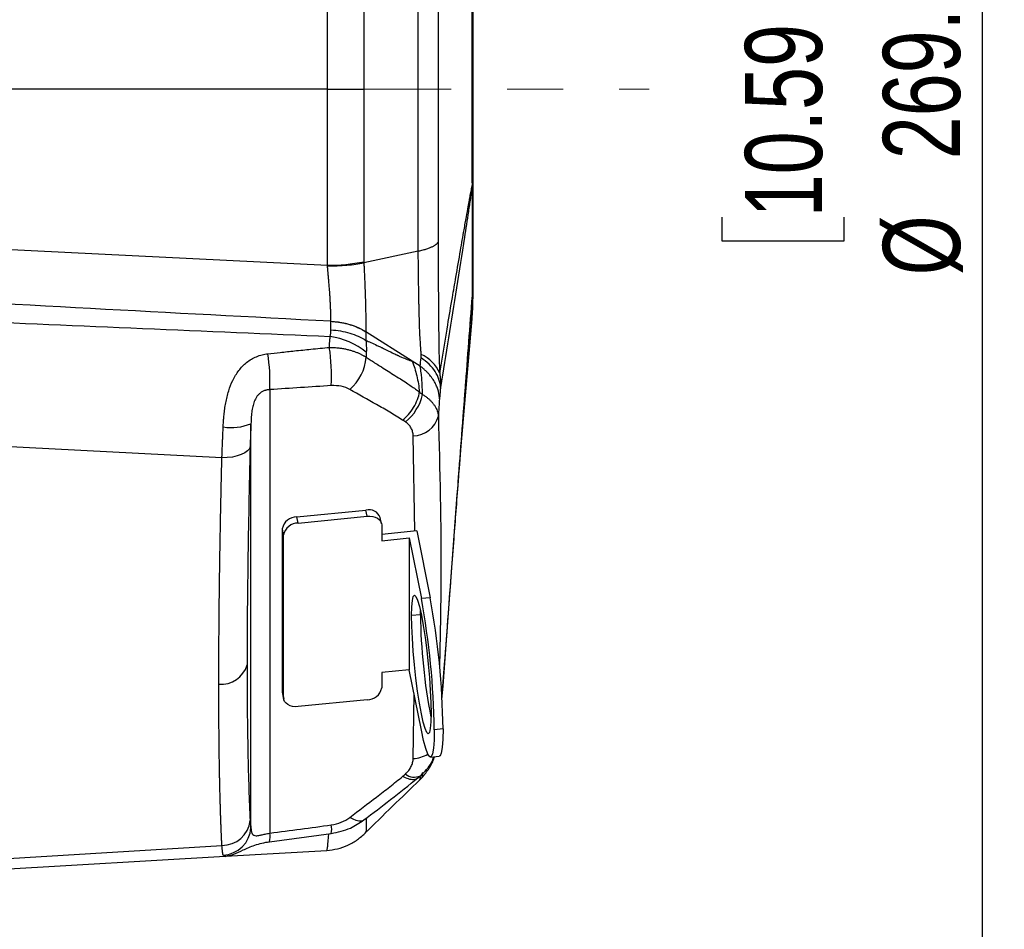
# Model space of a CAD drawing. Header units: millimetres. Extents: x 0 to 594, y 0 to 420.
# Tile 10 of 50: x 280 to 325, y 215 to 257. Entities that reach past the tile are written whole.
import ezdxf

# ---------------------------------------------------------------- set-up
doc = ezdxf.new("R2010")
doc.units = ezdxf.units.MM
doc.linetypes.add('CENTERX2', pattern=[20.32, 12.7, -2.54, 2.54, -2.54])
doc.layers.add('SLD-0', color=7, linetype='Continuous')
doc.styles.add('SLDTEXTSTYLE0', font='TXT', dxfattribs={"width": 0.75})
doc.dimstyles.new('SLDDIMSTYLE2', dxfattribs={"dimtxt": 3.5, "dimasz": 3.2, "dimexe": 0, "dimexo": 0.0625, "dimgap": 0.875, "dimtad": 1, "dimdec": 1, "dimlfac": 3, "dimrnd": 1e-09, "dimzin": 4, "dimdsep": 46, "dimtxsty": 'SLDTEXTSTYLE0', "dimsah": 1, "dimcen": 0.09, "dimadec": 0, "dimazin": 1, "dimtfac": 1, "dimtdec": 1, "dimtofl": 0, "dimtmove": 0, "dimatfit": 3, "dimfxl": 1, "dimfrac": 2, "dimtolj": 1, "dimtzin": 12, "dimarcsym": 0})

# ---------------------------------------------------------------- blocks, each defined once
blk = doc.blocks.new('_D_4')
at = {"layer": 'SLD-0', "color": 7, "transparency": 16777216}
for p, q in [((253.352, 298.179), (324.588, 298.179)), ((323.588, 298.179), (323.588, 208.515)), ((311.764, 259.166), (311.764, 260.232)), ((311.764, 260.232), (317.321, 260.232)), ((317.321, 260.232), (317.321, 259.166)), ((311.764, 247.528), (311.764, 246.462)), ((317.321, 246.462), (317.321, 247.528)), ((311.764, 246.462), (317.321, 246.462)), ((253.352, 208.515), (324.588, 208.515))]:
    blk.add_line(p, q, dxfattribs=at)
for points in [[(323.588, 298.179), (323.038, 294.979), (324.138, 294.979)], [(323.588, 208.515), (324.138, 211.715), (323.038, 211.715)]]:
    blk.add_solid(points, dxfattribs=at)
at = {"layer": 'SLD-0', "color": 7, "transparency": 16777216, "char_height": 3.5, "attachment_point": 1, "rotation": 90, "style": 'SLDTEXTSTYLE0'}
for s, insert in [('269.0', (319.076, 250.167)), ('10.59', (312.809, 247.528)), ('%%c', (319.076, 244.889))]:
    blk.add_mtext(s, dxfattribs=dict(at, insert=insert))

msp = doc.modelspace()

# ---------------------------------------------------------------- linework, layer by layer
at = {"color": 7, "linetype": 'Continuous', "lineweight": 25}
for p, q in [((295.501, 259.951), (295.501, 253.347)), ((293.845, 253.347), (293.845, 259.686)), ((293.845, 253.347), (276.019, 253.347)), ((293.845, 245.349), (293.845, 253.347)), ((293.845, 253.347), (295.501, 253.347)), ((295.501, 253.347), (295.501, 245.508)), ((256.686, 247.199), (293.845, 245.349)), ((297.971, 245.984), (295.5, 245.456)), ((300.429, 243.947), (300.391, 243.466)), ((300.391, 243.466), (300.337, 242.746)), ((299.915, 237.149), (300.415, 242.916)), ((300.31, 242.383), (300.356, 242.979)), ((294.007, 242.411), (294.007, 242.802)), ((295.595, 242.325), (295.595, 241.934)), ((297.698, 240.993), (295.595, 242.325)), ((298.056, 240.767), (297.698, 240.993)), ((291.231, 239.697), (291.231, 219.544)), ((289.054, 236.6), (256.686, 238.298)), ((290.373, 219.793), (290.373, 238.147)), ((297.817, 233.269), (297.741, 237.604)), ((292.459, 233.914), (295.595, 234.225)), ((292.514, 233.634), (292.459, 233.914)), ((292.514, 233.634), (295.65, 233.945)), ((295.65, 233.945), (295.595, 234.225)), ((296.304, 233.604), (296.248, 233.884)), ((296.31, 233.539), (296.31, 232.833)), ((291.854, 233.097), (291.799, 233.377)), ((291.799, 225.978), (291.799, 233.377)), ((291.854, 225.697), (291.854, 233.097)), ((297.905, 233.277), (296.31, 233.119)), ((297.905, 233.277), (298.508, 230.243)), ((296.31, 232.833), (297.565, 232.958)), ((297.565, 232.958), (297.565, 226.971)), ((297.565, 232.958), (298.112, 230.204)), ((298.508, 230.243), (298.112, 230.204)), ((298.068, 229.467), (297.671, 229.428)), ((298.068, 229.467), (298.069, 229.655)), ((297.565, 226.971), (296.31, 226.846)), ((296.31, 226.846), (296.31, 226.14)), ((298.112, 224.217), (297.565, 226.971)), ((299.049, 225.616), (299.139, 226.817)), ((291.854, 225.697), (291.799, 225.978)), ((291.805, 225.913), (291.799, 225.978)), ((291.805, 225.913), (291.861, 225.633)), ((297.741, 222.932), (297.781, 225.881)), ((295.65, 225.603), (292.514, 225.292)), ((299.097, 224.285), (298.701, 224.246)), ((298.531, 222.998), (298.927, 223.037)), ((297.935, 222.039), (298.07, 222.154)), ((298.04, 221.963), (298.144, 222.074)), ((291.216, 219.156), (294.017, 219.53)), ((256.686, 216.985), (289.054, 218.984)), ((289.212, 218.495), (293.824, 218.763)), ((256.686, 216.605), (289.203, 218.494)), ((289.202, 218.52), (289.112, 218.544)), ((289.227, 218.513), (289.202, 218.52))]:
    msp.add_line(p, q, dxfattribs=at)
at = {"color": 7, "linetype": 'Continuous', "lineweight": 25, "flags": 128}
for points in [[(290.338, 237.118), (290.3, 237.013), (290.218, 236.914), (290.095, 236.824), (289.936, 236.746), (289.745, 236.683), (289.53, 236.636), (289.297, 236.608), (289.054, 236.6)], [(295.65, 233.945), (295.779, 233.949), (295.903, 233.935), (296.017, 233.902), (296.117, 233.854), (296.199, 233.79), (296.26, 233.715), (296.298, 233.63), (296.31, 233.539)], [(297.671, 229.428), (297.68, 229.822), (297.705, 230.116), (297.746, 230.298), (297.801, 230.362), (297.867, 230.304), (297.944, 230.128), (298.026, 229.839), (298.112, 229.45), (298.198, 228.974), (298.281, 228.431), (298.357, 227.84), (298.424, 227.226), (298.479, 226.611), (298.519, 226.019), (298.544, 225.472), (298.553, 224.993)], [(298.553, 224.993), (298.544, 224.599), (298.519, 224.305), (298.479, 224.123), (298.424, 224.059), (298.357, 224.117), (298.281, 224.293), (298.198, 224.582), (298.112, 224.971), (298.026, 225.447), (297.944, 225.99), (297.867, 226.58), (297.801, 227.195), (297.746, 227.81), (297.705, 228.402), (297.68, 228.948), (297.671, 229.428)], [(292.514, 225.292), (292.386, 225.288), (292.262, 225.302), (292.148, 225.335), (292.048, 225.383), (291.965, 225.447), (291.904, 225.522), (291.867, 225.607), (291.854, 225.697)], [(298.701, 224.246), (298.692, 223.771), (298.666, 223.401), (298.622, 223.146), (298.563, 223.015), (298.491, 223.012), (298.407, 223.136), (298.314, 223.384), (298.214, 223.748), (298.112, 224.217)], [(299.097, 224.285), (299.088, 223.811), (299.062, 223.44), (299.019, 223.186), (298.96, 223.055), (298.927, 223.037)], [(298.161, 222.295), (298.121, 222.211), (298.07, 222.154)], [(295.505, 220.145), (295.477, 220.125), (295.387, 220.091), (295.278, 220.088), (295.152, 220.116), (295.014, 220.174), (294.866, 220.259)]]:
    msp.add_lwpolyline(points, dxfattribs=at)
at = {"color": 7, "linetype": 'Continuous', "lineweight": 25}
for centre, radius, start, end in [((297.518, 249.014), 2.912, 359.7206, 0.2794), ((297.783, 248.989), 2.646, 0.1757, 0.766), ((293.852, 253.958), 8.609, 269.9525, 281.0407), ((300, 243.962), 0.429, 359.2721, 0.7279), ((299.734, 243.965), 0.695, 358.5059, 359.658), ((293.424, 238.628), 3.531, 51.7237, 81.0749), ((285.715, 240.33), 8.318, 356.8917, 8.9239), ((282.275, 240.03), 8.962, 357.8738, 8.3409), ((293.448, 241.341), 2.165, 310.9183, 355.4728), ((297.49, 239.847), 1.574, 22.3815, 66.9636), ((296.074, 239.914), 2.131, 307.9622, 348.2647), ((297.74, 238.785), 1.182, 270.052, 345.8705), ((289.481, 240.366), 2.392, 261.1397, 291.9089), ((292.45, 233.25), 0.664, 89.2635, 168.9886), ((295.731, 233.69), 0.552, 20.5182, 104.3362), ((292.506, 232.97), 0.664, 89.2635, 168.9886), ((263.286, 223.752), 35.418, 0.7996, 10.4958), ((263.683, 223.791), 35.418, 0.7996, 10.4958), ((323.674, 229.767), 25.608, 180.6704, 191.1563), ((289.031, 227.519), 1.211, 264.4181, 344.236), ((295.659, 226.267), 0.664, 269.2635, 348.9886), ((297.629, 224.529), 1.601, 273.9884, 299.1503), ((297.788, 222.731), 0.642, 231.1497, 296.0049), ((289.056, 220.276), 1.292, 269.9431, 352.8802), ((289.04, 219.877), 1.335, 273.0786, 356.3887), ((293.093, 219.731), 0.946, 347.7372, 11.3532), ((290.343, 219.384), 0.902, 345.3271, 10.2296)]:
    msp.add_arc(centre, radius, start, end, dxfattribs=at)
for points, knots in [([(297.971, 245.984), (297.971, 248.388), (297.971, 250.867), (297.971, 255.827), (297.971, 258.306), (297.971, 260.71)], [0, 0, 0, 0, 0.5, 0.5, 1, 1, 1, 1]), ([(298.879, 260.285), (298.879, 260.137), (298.879, 259.991), (298.879, 259.697), (298.879, 259.257), (298.879, 258.237), (298.879, 257.37), (298.879, 255.642), (298.879, 254.498), (298.879, 252.21), (298.879, 251.066), (298.879, 248.762), (298.879, 247.602), (298.879, 246.423)], [0, 0, 0, 0, 0.03125, 0.03125, 0.0625, 0.125, 0.25, 0.25, 0.5, 0.5, 0.75, 0.75, 1, 1, 1, 1]), ([(300.425, 249.205), (300.425, 249.245), (300.424, 249.325), (300.422, 249.486), (300.419, 249.77), (300.416, 250.186), (300.415, 250.581), (300.415, 250.926), (300.415, 251.446), (300.415, 252.273), (300.415, 253.314), (300.415, 254.387), (300.415, 255.216), (300.415, 255.768), (300.415, 256.113), (300.416, 256.508), (300.419, 256.924), (300.422, 257.208), (300.424, 257.37), (300.425, 257.45), (300.425, 257.489)], [0, 0, 0, 0, 0.0156181, 0.0315227, 0.0628957, 0.125328, 0.1876625, 0.2072236, 0.2502062, 0.3740413, 0.5000013, 0.6143099, 0.7497821, 0.7927732, 0.8123328, 0.8746718, 0.9371056, 0.9684781, 0.9843818, 1, 1, 1, 1]), ([(300.452, 257.44), (300.452, 257.398), (300.452, 257.356), (300.452, 257.272), (300.452, 257.231), (300.452, 257.107), (300.452, 257.024), (300.452, 256.774), (300.452, 256.607), (300.452, 256.271), (300.452, 256.102), (300.452, 255.764), (300.452, 255.595), (300.452, 255.082), (300.452, 254.734), (300.452, 254.04), (300.452, 253.347), (300.452, 252.654), (300.452, 251.96), (300.452, 251.612), (300.452, 251.099), (300.452, 250.93), (300.452, 250.592), (300.452, 250.423), (300.452, 250.087), (300.452, 249.92), (300.452, 249.67), (300.452, 249.587), (300.452, 249.463), (300.452, 249.422), (300.452, 249.338), (300.452, 249.296), (300.452, 249.254)], [0, 0, 0, 0, 0.015625, 0.015625, 0.03125, 0.03125, 0.0625, 0.0625, 0.125, 0.125, 0.1875, 0.1875, 0.25, 0.25, 0.375, 0.375, 0.5, 0.625, 0.625, 0.75, 0.75, 0.8125, 0.8125, 0.875, 0.875, 0.9375, 0.9375, 0.96875, 0.96875, 0.984375, 0.984375, 1, 1, 1, 1]), ([(300.429, 249.024), (300.428, 249.039), (300.428, 249.053), (300.427, 249.082), (300.427, 249.097), (300.426, 249.127), (300.426, 249.142), (300.426, 249.173), (300.425, 249.189), (300.425, 249.205)], [0, 0, 0, 0, 0.25, 0.25, 0.5, 0.5, 0.75, 0.75, 1, 1, 1, 1]), ([(300.452, 249.254), (300.452, 248.743), (300.452, 248.259), (300.452, 247.574), (300.452, 247.353), (300.452, 247.031), (300.452, 246.925), (300.452, 246.718), (300.452, 246.615), (300.452, 246.118), (300.452, 245.759), (300.452, 245.279), (300.452, 245.128), (300.452, 244.847), (300.452, 244.716), (300.452, 244.596)], [0, 0, 0, 0, 0.25, 0.25, 0.375, 0.375, 0.4375, 0.4375, 0.5, 0.5, 0.75, 0.75, 0.875, 0.875, 1, 1, 1, 1]), ([(298.945, 240.446), (298.985, 240.687), (299.106, 241.419), (299.299, 242.568), (299.504, 243.781), (299.697, 244.912), (299.874, 245.936), (300.034, 246.85), (300.152, 247.512), (300.232, 247.96), (300.291, 248.286), (300.338, 248.542), (300.375, 248.741), (300.406, 248.902), (300.421, 248.984), (300.429, 249.024)], [0, 0, 0, 0, 0.08246, 0.25, 0.393833, 0.499999, 0.641027, 0.74999, 0.820188, 0.874981, 0.909434, 0.937479, 0.968736, 0.984368, 1, 1, 1, 1]), ([(300.429, 248.997), (300.399, 248.794), (300.369, 248.59), (300.308, 248.188), (300.278, 247.989), (300.188, 247.397), (300.127, 247.008), (299.946, 245.848), (299.826, 245.085), (299.584, 243.565), (299.464, 242.81), (299.223, 241.302), (299.102, 240.55), (298.981, 239.799)], [0, 0, 0, 0, 0.0625, 0.0625, 0.125, 0.125, 0.25, 0.25, 0.5, 0.5, 0.75, 0.75, 1, 1, 1, 1]), ([(300.429, 243.967), (300.429, 244.222), (300.429, 244.525), (300.429, 245.218), (300.429, 245.999), (300.429, 246.931), (300.429, 247.924), (300.429, 248.451), (300.429, 249)], [0, 0, 0, 0, 0.25, 0.25, 0.5, 0.75, 0.75, 1, 1, 1, 1]), ([(298.879, 246.423), (298.876, 246.415), (298.87, 246.399), (298.855, 246.375), (298.837, 246.35), (298.814, 246.325), (298.786, 246.299), (298.753, 246.273), (298.714, 246.246), (298.669, 246.219), (298.618, 246.192), (298.56, 246.165), (298.496, 246.137), (298.425, 246.11), (298.348, 246.084), (298.264, 246.058), (298.173, 246.032), (298.075, 246.007), (298.006, 245.992), (297.971, 245.984)], [0, 0, 0, 0, 0.046715, 0.095098, 0.145145, 0.196843, 0.250175, 0.305116, 0.361632, 0.419682, 0.479217, 0.540178, 0.602497, 0.666097, 0.730892, 0.796788, 0.863679, 0.931456, 1, 1, 1, 1]), ([(298.879, 246.423), (298.879, 246.372), (298.879, 246.272), (298.879, 246.121), (298.879, 245.969), (298.879, 245.818), (298.879, 245.666), (298.879, 245.514), (298.88, 245.362), (298.88, 245.211), (298.88, 245.06), (298.881, 244.91), (298.881, 244.76), (298.881, 244.612), (298.882, 244.464), (298.883, 244.318), (298.883, 244.173), (298.884, 244.029), (298.885, 243.887), (298.885, 243.747), (298.887, 243.418), (298.891, 242.911), (298.897, 242.357), (298.903, 241.928), (298.907, 241.676), (298.91, 241.487), (298.913, 241.34), (298.916, 241.184), (298.917, 241.073), (298.918, 241.024)], [0, 0, 0, 0, 0.02725, 0.054464, 0.081625, 0.108721, 0.135739, 0.162667, 0.189494, 0.216209, 0.242803, 0.269267, 0.295588, 0.32175, 0.347741, 0.373547, 0.399156, 0.424556, 0.449737, 0.474689, 0.499402, 0.625625, 0.748475, 0.807881, 0.873821, 0.89913, 0.924293, 0.965947, 1, 1, 1, 1]), ([(298.105, 241.295), (298.104, 241.323), (298.101, 241.379), (298.096, 241.465), (298.089, 241.567), (298.08, 241.686), (298.067, 241.862), (298.053, 242.091), (298.036, 242.449), (298.019, 242.934), (298.008, 243.401), (298.001, 243.763), (297.997, 243.983), (297.993, 244.211), (297.989, 244.447), (297.986, 244.689), (297.982, 244.937), (297.979, 245.191), (297.976, 245.451), (297.974, 245.716), (297.972, 245.894), (297.971, 245.984)], [0, 0, 0, 0, 0.020809, 0.04177, 0.062888, 0.094242, 0.125587, 0.185206, 0.251181, 0.364784, 0.500379, 0.543947, 0.589078, 0.635846, 0.68393, 0.733123, 0.783574, 0.835376, 0.888615, 0.943436, 1, 1, 1, 1]), ([(293.845, 245.324), (294.141, 245.323), (294.444, 245.333), (295.012, 245.379), (295.276, 245.413), (295.5, 245.456)], [0, 0, 0, 0, 0.5, 0.5, 1, 1, 1, 1]), ([(294.007, 242.803), (294.007, 242.825), (294.007, 242.87), (294.006, 242.94), (294.005, 243.012), (294.003, 243.088), (294, 243.166), (293.998, 243.247), (293.995, 243.33), (293.991, 243.416), (293.987, 243.505), (293.983, 243.595), (293.978, 243.687), (293.973, 243.781), (293.967, 243.877), (293.956, 244.048), (293.938, 244.305), (293.915, 244.588), (293.895, 244.818), (293.879, 244.988), (293.862, 245.158), (293.851, 245.269), (293.845, 245.324)], [0, 0, 0, 0, 0.033895, 0.068144, 0.102731, 0.13764, 0.172856, 0.208359, 0.244131, 0.280151, 0.316399, 0.352851, 0.389487, 0.426282, 0.463211, 0.500252, 0.621638, 0.750475, 0.810968, 0.87483, 0.937839, 1, 1, 1, 1]), ([(295.5, 245.456), (295.501, 245.431), (295.505, 245.352), (295.513, 245.189), (295.525, 244.934), (295.539, 244.593), (295.554, 244.194), (295.569, 243.763), (295.58, 243.36), (295.586, 243.062), (295.59, 242.865), (295.592, 242.733), (295.594, 242.598), (295.595, 242.461), (295.595, 242.373), (295.595, 242.327)], [0, 0, 0, 0, 0.022588, 0.071895, 0.1475684, 0.2497213, 0.3737876, 0.4999499, 0.6384437, 0.7501477, 0.7948065, 0.8419922, 0.8918121, 0.9444158, 1, 1, 1, 1]), ([(294.007, 242.803), (286.724, 243.189), (274.284, 243.848), (261.843, 244.541), (256.686, 244.829)], [0, 0, 0, 0, 0.5854078, 1, 1, 1, 1]), ([(300.452, 244.596), (300.452, 244.435), (300.452, 244.113), (300.452, 243.807), (300.452, 243.807), (300.452, 243.807)], [0, 0, 0, 0, 0.374219, 0.748288, 1, 1, 1, 1]), ([(256.686, 243.743), (263.436, 243.44), (275.865, 242.881), (288.294, 242.356), (293.972, 242.116)], [0, 0, 0, 0, 0.543107, 1, 1, 1, 1]), ([(299.049, 225.618), (299.296, 228.925), (299.65, 233.648), (300.111, 239.771), (300.323, 242.565), (300.429, 243.961)], [0, 0, 0, 0, 0.538479, 0.769236, 1, 1, 1, 1]), ([(300.415, 242.916), (300.415, 242.916), (300.415, 242.916), (300.415, 242.949), (300.415, 243.074), (300.415, 243.199), (300.415, 243.287), (300.416, 243.407), (300.419, 243.57), (300.422, 243.701), (300.424, 243.78), (300.425, 243.822), (300.425, 243.842)], [0, 0, 0, 0, 0.000001, 0.228619, 0.499563, 0.585546, 0.624665, 0.749343, 0.874211, 0.936956, 0.968764, 1, 1, 1, 1]), ([(300.425, 243.842), (300.425, 243.824), (300.424, 243.797), (300.424, 243.77), (300.423, 243.761)], [0, 0, 0, 0, 0.666464, 1, 1, 1, 1]), ([(300.425, 243.842), (300.425, 243.85), (300.426, 243.857), (300.426, 243.873), (300.426, 243.881), (300.427, 243.898), (300.427, 243.907), (300.428, 243.927), (300.428, 243.937), (300.429, 243.947)], [0, 0, 0, 0, 0.25, 0.25, 0.5, 0.5, 0.75, 0.75, 1, 1, 1, 1]), ([(294.007, 242.803), (294.299, 242.788), (294.588, 242.739), (295.127, 242.578), (295.377, 242.465), (295.595, 242.327)], [0, 0, 0, 0, 0.5, 0.5, 1, 1, 1, 1]), ([(294.007, 242.802), (294.04, 242.8), (294.104, 242.796), (294.2, 242.787), (294.295, 242.776), (294.389, 242.763), (294.483, 242.747), (294.575, 242.729), (294.665, 242.709), (294.754, 242.686), (294.842, 242.662), (294.927, 242.636), (295.01, 242.607), (295.092, 242.577), (295.171, 242.545), (295.248, 242.512), (295.322, 242.477), (295.394, 242.441), (295.464, 242.404), (295.531, 242.365), (295.574, 242.339), (295.595, 242.325)], [0, 0, 0, 0, 0.055125, 0.110178, 0.16512, 0.219911, 0.274514, 0.32889, 0.383003, 0.436815, 0.490293, 0.543402, 0.596111, 0.648388, 0.700205, 0.751534, 0.802348, 0.852623, 0.902337, 0.951469, 1, 1, 1, 1]), ([(294.007, 242.411), (294.299, 242.396), (294.588, 242.347), (295.127, 242.185), (295.377, 242.073), (295.595, 241.934)], [0, 0, 0, 0, 0.5, 0.5, 1, 1, 1, 1]), ([(299.049, 225.616), (299.089, 226.15), (299.186, 227.451), (299.332, 229.386), (299.474, 231.289), (299.591, 232.844), (299.693, 234.204), (299.799, 235.611), (299.917, 237.181), (300.052, 238.964), (300.181, 240.691), (300.271, 241.861), (300.31, 242.383)], [0, 0, 0, 0, 0.0952056, 0.2321343, 0.3453461, 0.4348419, 0.5097105, 0.5882599, 0.6862276, 0.7905285, 0.9065207, 1, 1, 1, 1]), ([(293.932, 241.62), (293.934, 241.649), (293.938, 241.708), (293.944, 241.794), (293.951, 241.877), (293.958, 241.959), (293.965, 242.039), (293.97, 242.09), (293.972, 242.116)], [0, 0, 0, 0, 0.16864, 0.336533, 0.503647, 0.669949, 0.83541, 1, 1, 1, 1]), ([(295.595, 241.934), (295.598, 241.9), (295.605, 241.832), (295.61, 241.727), (295.614, 241.62), (295.615, 241.511), (295.613, 241.437), (295.612, 241.4)], [0, 0, 0, 0, 0.195649, 0.393464, 0.593459, 0.79564, 1, 1, 1, 1]), ([(295.595, 241.934), (295.732, 241.879), (295.941, 241.786), (296.211, 241.657), (296.28, 241.623), (296.295, 241.615), (296.299, 241.614), (296.3, 241.613), (296.307, 241.61), (296.322, 241.603), (296.373, 241.577), (296.56, 241.486), (296.814, 241.363), (296.959, 241.293), (297.004, 241.272), (297.012, 241.268), (297.014, 241.267), (297.015, 241.267), (297.014, 241.267), (297.017, 241.265), (297.022, 241.263), (297.039, 241.255), (297.104, 241.226), (297.355, 241.114), (297.558, 241.037), (297.698, 240.993)], [0, 0, 0, 0, 0.25, 0.3125, 0.328125, 0.330078, 0.330078, 0.332031, 0.332031, 0.335938, 0.34375, 0.375, 0.5, 0.625, 0.65625, 0.664063, 0.665039, 0.665039, 0.666016, 0.666016, 0.667969, 0.671875, 0.6875, 0.75, 1, 1, 1, 1]), ([(291.143, 241.33), (291.329, 241.35), (291.732, 241.394), (292.383, 241.464), (293.127, 241.541), (293.653, 241.593), (293.932, 241.62)], [0, 0, 0, 0, 0.200263, 0.433719, 0.700318, 1, 1, 1, 1]), ([(293.932, 241.62), (293.964, 241.62), (294.029, 241.619), (294.125, 241.615), (294.219, 241.609), (294.312, 241.6), (294.402, 241.59), (294.491, 241.577), (294.577, 241.562), (294.661, 241.546), (294.742, 241.528), (294.821, 241.508), (294.897, 241.487), (294.97, 241.465), (295.041, 241.441), (295.109, 241.417), (295.175, 241.392), (295.238, 241.366), (295.298, 241.339), (295.356, 241.312), (295.411, 241.284), (295.463, 241.256), (295.513, 241.228), (295.561, 241.199), (295.591, 241.18), (295.606, 241.17)], [0, 0, 0, 0, 0.0523195, 0.1040384, 0.1551145, 0.2055084, 0.2551831, 0.3041044, 0.3522406, 0.3995631, 0.4460457, 0.4916652, 0.5364008, 0.5802345, 0.6231507, 0.6651362, 0.7061801, 0.7462739, 0.7854108, 0.8235864, 0.8607977, 0.8970436, 0.9323245, 0.9666423, 1, 1, 1, 1]), ([(289.112, 238.003), (289.114, 238.041), (289.117, 238.115), (289.124, 238.227), (289.132, 238.336), (289.141, 238.442), (289.156, 238.606), (289.182, 238.823), (289.242, 239.191), (289.348, 239.632), (289.54, 240.132), (289.762, 240.502), (289.985, 240.763), (290.177, 240.937), (290.388, 241.084), (290.584, 241.183), (290.749, 241.245), (290.878, 241.283), (291.009, 241.312), (291.098, 241.324), (291.143, 241.33)], [0, 0, 0, 0, 0.026168, 0.051763, 0.076775, 0.101198, 0.125025, 0.189076, 0.250164, 0.379884, 0.500039, 0.624582, 0.687989, 0.749297, 0.812854, 0.874427, 0.906411, 0.937872, 0.969004, 1, 1, 1, 1]), ([(295.612, 241.4), (295.611, 241.362), (295.608, 241.287), (295.607, 241.209), (295.606, 241.17)], [0, 0, 0, 0, 0.498627, 1, 1, 1, 1]), ([(295.606, 241.17), (295.666, 241.131), (295.793, 241.048), (295.997, 240.916), (296.244, 240.759), (296.525, 240.583), (296.84, 240.386), (297.146, 240.193), (297.418, 240.016), (297.645, 239.863), (297.841, 239.725), (297.967, 239.631), (298.028, 239.585)], [0, 0, 0, 0, 0.073418, 0.156783, 0.24999, 0.374983, 0.499978, 0.634411, 0.749917, 0.836152, 0.919474, 1, 1, 1, 1]), ([(298.981, 239.799), (298.972, 240.044), (298.889, 240.292), (298.586, 240.751), (298.368, 240.962), (298.099, 241.139)], [0, 0, 0, 0, 0.5, 0.5, 1, 1, 1, 1]), ([(297.698, 240.993), (297.778, 240.782), (297.848, 240.557), (297.959, 240.085), (298.001, 239.838), (298.028, 239.585)], [0, 0, 0, 0, 0.5, 0.5, 1, 1, 1, 1]), ([(298.934, 239.282), (298.933, 239.306), (298.932, 239.354), (298.924, 239.429), (298.912, 239.508), (298.895, 239.591), (298.872, 239.677), (298.842, 239.767), (298.806, 239.861), (298.745, 239.992), (298.648, 240.161), (298.521, 240.331), (298.398, 240.469), (298.291, 240.574), (298.178, 240.674), (298.096, 240.736), (298.056, 240.767)], [0, 0, 0, 0, 0.043815, 0.090133, 0.138975, 0.190356, 0.24428, 0.300738, 0.359708, 0.421152, 0.551854, 0.690059, 0.768316, 0.846175, 0.923458, 1, 1, 1, 1]), ([(298.918, 241.024), (298.919, 241.018), (298.919, 241.011), (298.919, 240.999), (298.92, 240.981), (298.922, 240.938), (298.924, 240.902), (298.928, 240.829), (298.93, 240.78), (298.937, 240.635), (298.941, 240.54), (298.945, 240.446)], [0, 0, 0, 0, 0.03125, 0.03125, 0.0625, 0.125, 0.25, 0.25, 0.5, 0.5, 1, 1, 1, 1]), ([(298.161, 239.481), (298.161, 239.513), (298.16, 239.578), (298.158, 239.676), (298.156, 239.776), (298.152, 239.878), (298.145, 240.021), (298.133, 240.216), (298.116, 240.372), (298.107, 240.457)], [0, 0, 0, 0, 0.093723, 0.190712, 0.290856, 0.394031, 0.500106, 0.727311, 1, 1, 1, 1]), ([(298.945, 240.446), (298.949, 240.416), (298.958, 240.355), (298.967, 240.263), (298.975, 240.171), (298.98, 240.078), (298.983, 239.985), (298.983, 239.892), (298.982, 239.83), (298.981, 239.799)], [0, 0, 0, 0, 0.142185, 0.28459, 0.427216, 0.570064, 0.71314, 0.856449, 1, 1, 1, 1]), ([(291.231, 239.697), (291.214, 239.696), (291.179, 239.695), (291.127, 239.688), (291.078, 239.679), (291.031, 239.667), (290.96, 239.644), (290.87, 239.601), (290.767, 239.527), (290.679, 239.436), (290.581, 239.295), (290.497, 239.101), (290.436, 238.858), (290.404, 238.646), (290.387, 238.46), (290.378, 238.305), (290.374, 238.201), (290.373, 238.147)], [0, 0, 0, 0, 0.026353, 0.051945, 0.076809, 0.100978, 0.124489, 0.188434, 0.249552, 0.311668, 0.37513, 0.499995, 0.617113, 0.749926, 0.8286, 0.911903, 1, 1, 1, 1]), ([(294.866, 239.705), (294.751, 239.771), (294.621, 239.819), (294.33, 239.878), (294.178, 239.888), (294.02, 239.879)], [0, 0, 0, 0, 0.5, 0.5, 1, 1, 1, 1]), ([(297.259, 238.317), (297.069, 238.441), (296.873, 238.559), (296.476, 238.792), (296.275, 238.906), (295.67, 239.248), (295.266, 239.474), (294.866, 239.705)], [0, 0, 0, 0, 0.25, 0.25, 0.5, 0.5, 1, 1, 1, 1]), ([(298.981, 239.799), (298.978, 239.766), (298.973, 239.699), (298.964, 239.598), (298.954, 239.495), (298.945, 239.389), (298.938, 239.318), (298.934, 239.282)], [0, 0, 0, 0, 0.184481, 0.37666, 0.576603, 0.784366, 1, 1, 1, 1]), ([(297.259, 238.317), (297.347, 238.386), (297.438, 238.471), (297.609, 238.665), (297.69, 238.775), (297.83, 239.006), (297.889, 239.127), (297.979, 239.364), (298.011, 239.479), (298.028, 239.586)], [0, 0, 0, 0, 0.25, 0.25, 0.5, 0.5, 0.75, 0.75, 1, 1, 1, 1]), ([(298.161, 239.481), (298.183, 239.468), (298.225, 239.442), (298.285, 239.401), (298.342, 239.36), (298.396, 239.318), (298.447, 239.275), (298.494, 239.232), (298.538, 239.188), (298.579, 239.145), (298.617, 239.101), (298.652, 239.058), (298.702, 238.992), (298.758, 238.902), (298.813, 238.792), (298.851, 238.686), (298.876, 238.588), (298.882, 238.527), (298.886, 238.497)], [0, 0, 0, 0, 0.048287, 0.096111, 0.143428, 0.190195, 0.236374, 0.281925, 0.326814, 0.371005, 0.414467, 0.457172, 0.499095, 0.609302, 0.714733, 0.815098, 0.910215, 1, 1, 1, 1]), ([(298.934, 239.282), (298.925, 239.17), (298.916, 239.049), (298.904, 238.852), (298.9, 238.783), (298.892, 238.641), (298.889, 238.57), (298.886, 238.497)], [0, 0, 0, 0, 0.5, 0.5, 0.75, 0.75, 1, 1, 1, 1]), ([(298.886, 238.497), (298.948, 236.049), (299.046, 232.251), (298.966, 228.441), (298.937, 227.086)], [0, 0, 0, 0, 0.6444448, 1, 1, 1, 1]), ([(289.054, 236.6), (289.056, 236.637), (289.059, 236.712), (289.063, 236.827), (289.068, 236.942), (289.072, 237.058), (289.077, 237.174), (289.082, 237.292), (289.087, 237.41), (289.092, 237.528), (289.097, 237.647), (289.102, 237.765), (289.107, 237.884), (289.11, 237.963), (289.112, 238.003)], [0, 0, 0, 0, 0.084571, 0.169033, 0.253352, 0.337491, 0.421415, 0.50509, 0.588481, 0.671553, 0.754274, 0.83661, 0.918529, 1, 1, 1, 1]), ([(297.741, 237.604), (297.739, 237.665), (297.731, 237.725), (297.701, 237.841), (297.679, 237.898), (297.62, 238.006), (297.583, 238.058), (297.495, 238.152), (297.444, 238.195), (297.386, 238.234)], [0, 0, 0, 0, 0.25, 0.25, 0.5, 0.5, 0.75, 0.75, 1, 1, 1, 1]), ([(290.338, 237.118), (290.292, 235.291), (290.256, 233.525), (290.209, 230.193), (290.197, 228.626), (290.197, 227.19)], [0, 0, 0, 0, 0.5, 0.5, 1, 1, 1, 1]), ([(288.913, 226.313), (288.913, 226.398), (288.913, 226.568), (288.914, 226.826), (288.914, 227.086), (288.915, 227.349), (288.916, 227.614), (288.917, 227.881), (288.919, 228.151), (288.921, 228.424), (288.923, 228.699), (288.925, 228.976), (288.927, 229.255), (288.93, 229.537), (288.933, 229.821), (288.936, 230.107), (288.939, 230.396), (288.943, 230.686), (288.947, 230.979), (288.951, 231.274), (288.955, 231.572), (288.959, 231.871), (288.964, 232.173), (288.969, 232.476), (288.974, 232.782), (288.98, 233.089), (288.985, 233.399), (288.991, 233.711), (288.997, 234.024), (289.004, 234.34), (289.01, 234.657), (289.017, 234.976), (289.024, 235.297), (289.031, 235.62), (289.039, 235.945), (289.046, 236.271), (289.052, 236.49), (289.054, 236.6)], [0, 0, 0, 0, 0.028309, 0.056633, 0.084973, 0.113328, 0.141699, 0.170084, 0.198486, 0.226903, 0.255335, 0.283782, 0.312245, 0.340724, 0.369218, 0.397727, 0.426252, 0.454792, 0.483348, 0.511919, 0.540505, 0.569108, 0.597725, 0.626358, 0.655007, 0.683671, 0.71235, 0.741046, 0.769756, 0.798482, 0.827224, 0.855981, 0.884754, 0.913542, 0.942346, 0.971165, 1, 1, 1, 1]), ([(290.197, 227.19), (290.197, 225.753), (290.209, 224.426), (290.256, 222.052), (290.292, 221.005), (290.338, 220.116)], [0, 0, 0, 0, 0.5, 0.5, 1, 1, 1, 1]), ([(289.054, 218.984), (289.052, 219.038), (289.046, 219.145), (289.039, 219.31), (289.031, 219.478), (289.024, 219.648), (289.017, 219.822), (289.01, 219.999), (289.004, 220.178), (288.997, 220.361), (288.991, 220.546), (288.985, 220.735), (288.98, 220.926), (288.974, 221.12), (288.969, 221.317), (288.964, 221.516), (288.959, 221.719), (288.955, 221.924), (288.951, 222.132), (288.947, 222.342), (288.943, 222.556), (288.939, 222.772), (288.936, 222.99), (288.933, 223.211), (288.93, 223.435), (288.927, 223.661), (288.925, 223.89), (288.923, 224.122), (288.921, 224.356), (288.919, 224.592), (288.917, 224.831), (288.916, 225.072), (288.915, 225.315), (288.914, 225.561), (288.914, 225.809), (288.913, 226.06), (288.913, 226.229), (288.913, 226.313)], [0, 0, 0, 0, 0.028835, 0.057654, 0.086458, 0.115246, 0.144019, 0.172776, 0.201518, 0.230244, 0.258954, 0.28765, 0.316329, 0.344993, 0.373642, 0.402275, 0.430892, 0.459495, 0.488081, 0.516652, 0.545208, 0.573748, 0.602273, 0.630782, 0.659276, 0.687755, 0.716218, 0.744665, 0.773097, 0.801514, 0.829916, 0.858301, 0.886672, 0.915027, 0.943367, 0.971691, 1, 1, 1, 1]), ([(297.386, 222.231), (297.444, 222.281), (297.496, 222.336), (297.584, 222.448), (297.62, 222.506), (297.679, 222.626), (297.701, 222.687), (297.731, 222.809), (297.739, 222.87), (297.741, 222.932)], [0, 0, 0, 0, 0.25, 0.25, 0.5, 0.5, 0.75, 0.75, 1, 1, 1, 1]), ([(298.07, 222.154), (298.264, 222.337), (298.532, 222.589), (298.643, 222.921), (298.673, 223.012)], [0, 0, 0, 0, 0.726865, 1, 1, 1, 1]), ([(298.127, 222.053), (298.251, 222.201), (298.504, 222.503), (298.652, 222.819), (298.7, 222.989), (298.703, 222.999)], [0, 0, 0, 0, 0.475762, 0.969032, 1, 1, 1, 1]), ([(298.698, 223.014), (298.697, 223.009), (298.686, 222.958), (298.652, 222.916), (298.621, 222.877)], [0, 0, 0, 0, 0.107449, 1, 1, 1, 1]), ([(298.132, 222.085), (298.137, 222.081), (298.159, 222.063), (298.158, 222.172), (298.157, 222.257)], [0, 0, 0, 0, 0.214785, 1, 1, 1, 1]), ([(294.866, 220.259), (295.266, 220.57), (295.671, 220.877), (296.277, 221.339), (296.478, 221.494), (296.875, 221.806), (297.072, 221.963), (297.262, 222.125)], [0, 0, 0, 0, 0.5, 0.5, 0.75, 0.75, 1, 1, 1, 1]), ([(295.505, 220.145), (295.911, 220.454), (296.742, 221.085), (297.544, 221.727), (297.954, 222.055)], [0, 0, 0, 0, 0.489138, 1, 1, 1, 1]), ([(295.552, 219.54), (295.969, 219.949), (296.796, 220.76), (297.629, 221.566), (298.042, 221.966)], [0, 0, 0, 0, 0.504463, 1, 1, 1, 1]), ([(297.936, 222.04), (297.936, 222.04), (297.903, 221.987), (297.766, 221.964), (297.538, 221.983), (297.352, 222.078), (297.262, 222.125)], [0, 0, 0, 0, 0.003077, 0.340299, 0.677462, 1, 1, 1, 1]), ([(298.033, 222.122), (298.049, 222.084), (298.084, 222.004), (298.04, 221.994), (298.017, 221.989)], [0, 0, 0, 0, 0.4729436, 1, 1, 1, 1]), ([(294.017, 219.53), (294.318, 219.593), (294.861, 219.708), (295.306, 220.01), (295.505, 220.145)], [0, 0, 0, 0, 0.5531295, 1, 1, 1, 1]), ([(294.02, 219.917), (294.178, 219.939), (294.33, 219.979), (294.621, 220.096), (294.751, 220.17), (294.866, 220.259)], [0, 0, 0, 0, 0.5, 0.5, 1, 1, 1, 1]), ([(295.608, 220.224), (295.607, 220.134), (295.603, 219.829), (295.611, 219.592), (295.579, 219.588), (295.563, 219.586)], [0, 0, 0, 0, 0.176405, 0.597011, 1, 1, 1, 1]), ([(290.373, 219.793), (290.374, 219.774), (290.376, 219.737), (290.381, 219.687), (290.388, 219.641), (290.397, 219.6), (290.407, 219.563), (290.421, 219.531), (290.437, 219.504), (290.455, 219.481), (290.476, 219.462), (290.519, 219.437), (290.598, 219.42), (290.728, 219.438), (290.842, 219.462), (290.926, 219.482), (291.019, 219.503), (291.122, 219.525), (291.194, 219.538), (291.231, 219.544)], [0, 0, 0, 0, 0.059856, 0.117353, 0.172536, 0.225458, 0.276174, 0.324752, 0.371266, 0.4158, 0.458453, 0.499334, 0.63004, 0.749686, 0.795287, 0.842667, 0.892309, 0.944634, 1, 1, 1, 1]), ([(293.823, 218.762), (293.986, 218.781), (294.315, 218.818), (294.785, 218.99), (295.221, 219.235), (295.463, 219.46), (295.583, 219.572)], [0, 0, 0, 0, 0.248009, 0.500254, 0.752369, 1, 1, 1, 1]), ([(289.205, 218.49), (289.336, 218.517), (289.609, 218.573), (289.999, 218.774), (290.441, 218.967), (290.867, 219.099), (291.1, 219.137), (291.216, 219.156)], [0, 0, 0, 0, 0.236904, 0.492829, 0.747938, 0.873746, 1, 1, 1, 1]), ([(293.823, 218.764), (293.824, 218.763), (293.827, 218.743), (293.841, 218.815), (293.863, 218.994), (293.884, 219.235), (293.902, 219.446), (293.908, 219.515)], [0, 0, 0, 0, 0.008328, 0.292154, 0.577228, 0.860651, 1, 1, 1, 1]), ([(289.112, 218.544), (289.11, 218.551), (289.106, 218.565), (289.101, 218.591), (289.095, 218.62), (289.09, 218.653), (289.084, 218.69), (289.079, 218.73), (289.074, 218.773), (289.069, 218.821), (289.064, 218.872), (289.059, 218.926), (289.056, 218.965), (289.054, 218.984)], [0, 0, 0, 0, 0.0888997, 0.1783299, 0.2682495, 0.3586162, 0.449387, 0.5405181, 0.6319648, 0.7236821, 0.8156244, 0.9077458, 1, 1, 1, 1])]:
    msp.add_open_spline(points, degree=3, knots=knots, dxfattribs=at)
for points in [[(300.429, 249.028), (300.445, 249.107), (300.452, 249.182), (300.452, 249.254)], [(300.452, 249.254), (300.452, 249.17), (300.445, 249.085), (300.429, 249)], [(300.429, 249.024), (300.429, 249.026), (300.429, 249.027), (300.429, 249.028)], [(300.429, 249), (300.429, 248.999), (300.429, 248.998), (300.429, 248.997)], [(295.501, 245.508), (295.501, 245.491), (295.501, 245.473), (295.5, 245.456)], [(293.845, 245.324), (293.846, 245.332), (293.845, 245.341), (293.845, 245.349)], [(300.452, 244.596), (300.452, 244.386), (300.445, 244.176), (300.429, 243.967)], [(300.452, 244.596), (300.452, 244.382), (300.445, 244.168), (300.429, 243.956)], [(300.415, 242.916), (300.426, 243.06), (300.448, 243.347), (300.451, 243.636), (300.452, 243.78)], [(300.429, 243.961), (300.429, 243.963), (300.429, 243.965), (300.429, 243.967)], [(300.429, 243.956), (300.429, 243.953), (300.429, 243.95), (300.429, 243.947)], [(293.972, 242.116), (293.995, 242.213), (294.007, 242.311), (294.007, 242.411)], [(294.007, 242.802), (294.007, 242.802), (294.007, 242.803), (294.007, 242.803)], [(295.595, 242.327), (295.595, 242.327), (295.595, 242.326), (295.595, 242.325)], [(298.056, 240.767), (298.069, 240.885), (298.084, 241.009), (298.099, 241.139)], [(298.099, 241.139), (298.105, 241.188), (298.108, 241.239), (298.105, 241.295)], [(298.107, 240.457), (298.092, 240.564), (298.075, 240.667), (298.056, 240.767)], [(294.02, 239.879), (293.091, 239.823), (292.161, 239.762), (291.231, 239.697)], [(298.029, 239.585), (298.073, 239.55), (298.118, 239.516), (298.161, 239.481)], [(290.373, 238.147), (290.358, 237.788), (290.346, 237.445), (290.338, 237.118)], [(297.386, 238.234), (297.344, 238.262), (297.301, 238.29), (297.259, 238.317)], [(297.262, 222.125), (297.303, 222.16), (297.345, 222.195), (297.386, 222.231)], [(290.338, 220.116), (290.346, 219.957), (290.358, 219.849), (290.373, 219.793)], [(291.231, 219.544), (292.161, 219.664), (293.091, 219.789), (294.02, 219.917)]]:
    msp.add_open_spline(points, degree=3, dxfattribs=at)
at = {"layer": 'SLD-0', "color": 7, "linetype": 'CENTERX2', "lineweight": 18}
msp.add_line((246.13, 253.347), (308.456, 253.347), dxfattribs=at)

# ---------------------------------------------------------------- dimensions: what is measured, and where the dimension line sits
at = {"layer": 'SLD-0', "color": 7}
dim = msp.add_linear_dim(base=(323.588, 208.515), p1=(252.352, 298.179), p2=(252.352, 208.515), angle=90, text='%%c<>', dimstyle='SLDDIMSTYLE2', dxfattribs=at)
dim.commit()
dim.dimension.update_dxf_attribs({"geometry": '_D_4', "text_midpoint": (323.588, 253.347), "dimtype": 160})

doc.saveas('drawing.dxf')
